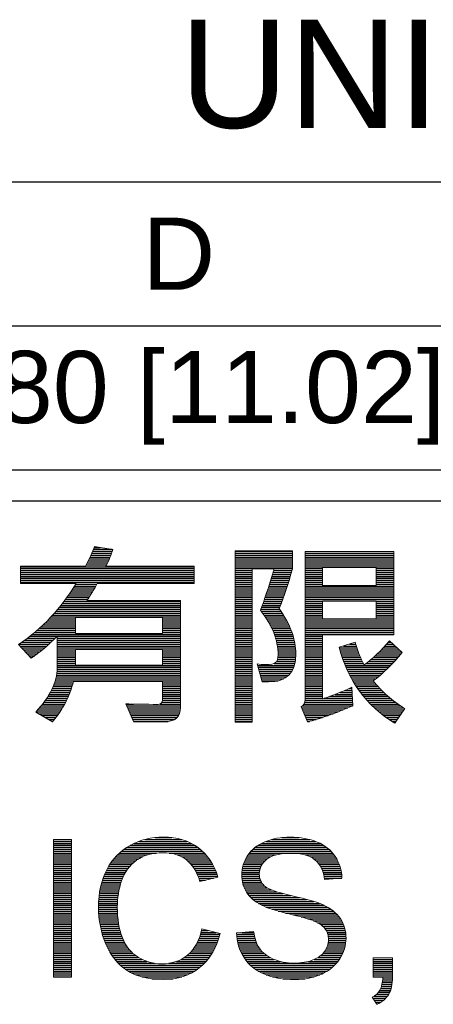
# Model space of a CAD drawing. Header units: millimetres. Extents: x 0 to 1700, y 17 to 1205.
# Tile 24 of 51: x 586 to 643, y 157 to 293. Entities that reach past the tile are written whole.
import ezdxf

# ---------------------------------------------------------------- set-up
doc = ezdxf.new("R2010")
doc.units = ezdxf.units.MM
doc.header["$LTSCALE"] = 77.505185
doc.layers.get('0').update_dxf_attribs({"linetype": 'CONTINUOUS'})
doc.layers.add('DF', color=3, linetype='CONTINUOUS')
doc.layers.add('TXT', color=7, linetype='CONTINUOUS')
doc.styles.get("Standard").update_dxf_attribs({"font": 'arial.ttf'})

# ---------------------------------------------------------------- blocks, each defined once
blk = doc.blocks.new('A$C16500')
at = {"color": 4}
for p, q in [((137.091, 18.912), (137.907, 18.912)), ((137.122, 18.992), (137.896, 18.992)), ((137.152, 19.073), (137.405, 19.073)), ((143.027, 18.912), (145.429, 18.912)), ((136.902, 18.508), (137.744, 18.508)), ((136.943, 18.589), (137.78, 18.589)), ((136.983, 18.669), (137.814, 18.669)), ((137.021, 18.75), (137.847, 18.75)), ((137.057, 18.831), (137.878, 18.831)), ((143.027, 18.831), (145.429, 18.831)), ((143.027, 18.75), (145.429, 18.75)), ((143.027, 18.669), (145.429, 18.669)), ((143.027, 18.589), (145.429, 18.589)), ((143.027, 18.508), (145.429, 18.508)), ((145.946, 18.831), (149.652, 18.831)), ((145.946, 18.75), (149.652, 18.75)), ((145.946, 18.669), (149.652, 18.669)), ((145.946, 18.589), (149.652, 18.589)), ((145.946, 18.508), (149.652, 18.508)), ((134.076, 18.266), (141.319, 18.266)), ((134.076, 18.185), (141.319, 18.185)), ((134.076, 18.104), (141.319, 18.104)), ((136.815, 18.346), (137.668, 18.346)), ((136.859, 18.427), (137.707, 18.427)), ((143.027, 18.427), (145.429, 18.427)), ((143.027, 18.346), (145.429, 18.346)), ((143.027, 18.266), (145.429, 18.266)), ((143.027, 18.185), (145.429, 18.185)), ((143.027, 18.104), (143.743, 18.104)), ((144.635, 18.104), (145.408, 18.104)), ((145.946, 18.427), (149.652, 18.427)), ((145.946, 18.346), (149.652, 18.346)), ((145.946, 18.266), (149.652, 18.266)), ((145.946, 18.185), (146.672, 18.185)), ((145.946, 18.104), (146.672, 18.104)), ((148.909, 18.185), (149.652, 18.185)), ((148.909, 18.104), (149.652, 18.104)), ((134.076, 18.023), (141.319, 18.023)), ((134.076, 17.943), (141.319, 17.943)), ((134.076, 17.862), (141.319, 17.862)), ((134.076, 17.781), (141.319, 17.781)), ((134.076, 17.7), (141.319, 17.7)), ((143.027, 18.023), (143.743, 18.023)), ((143.027, 17.943), (143.743, 17.943)), ((143.027, 17.862), (143.743, 17.862)), ((143.027, 17.781), (143.743, 17.781)), ((143.027, 17.7), (143.743, 17.7)), ((144.514, 17.7), (145.284, 17.7)), ((144.538, 17.781), (145.309, 17.781)), ((144.563, 17.862), (145.334, 17.862)), ((144.587, 17.943), (145.359, 17.943)), ((144.611, 18.023), (145.383, 18.023)), ((145.946, 18.023), (146.672, 18.023)), ((145.946, 17.943), (146.672, 17.943)), ((145.946, 17.862), (146.672, 17.862)), ((145.946, 17.781), (146.672, 17.781)), ((145.946, 17.7), (146.672, 17.7)), ((148.909, 18.023), (149.652, 18.023)), ((148.909, 17.943), (149.652, 17.943)), ((148.909, 17.862), (149.652, 17.862)), ((148.909, 17.781), (149.652, 17.781)), ((148.909, 17.7), (149.652, 17.7)), ((134.076, 17.62), (141.319, 17.62)), ((136.227, 17.297), (137.13, 17.297)), ((136.279, 17.377), (137.177, 17.377)), ((136.329, 17.458), (137.221, 17.458)), ((136.378, 17.539), (137.263, 17.539)), ((143.027, 17.62), (143.743, 17.62)), ((143.027, 17.539), (143.743, 17.539)), ((143.027, 17.458), (143.743, 17.458)), ((143.027, 17.377), (143.743, 17.377)), ((143.027, 17.297), (143.743, 17.297)), ((144.386, 17.297), (145.152, 17.297)), ((144.412, 17.377), (145.179, 17.377)), ((144.438, 17.458), (145.206, 17.458)), ((144.464, 17.539), (145.232, 17.539)), ((144.489, 17.62), (145.258, 17.62)), ((145.946, 17.62), (146.672, 17.62)), ((145.946, 17.539), (146.672, 17.539)), ((145.946, 17.458), (149.652, 17.458)), ((145.946, 17.377), (149.652, 17.377)), ((145.946, 17.297), (149.652, 17.297)), ((148.909, 17.62), (149.652, 17.62)), ((148.909, 17.539), (149.652, 17.539)), ((135.949, 16.893), (136.87, 16.893)), ((136.007, 16.974), (136.926, 16.974)), ((136.065, 17.054), (136.98, 17.054)), ((136.12, 17.135), (137.032, 17.135)), ((136.175, 17.216), (137.082, 17.216)), ((143.027, 17.216), (143.743, 17.216)), ((143.027, 17.135), (143.743, 17.135)), ((143.027, 17.054), (143.743, 17.054)), ((143.027, 16.974), (143.743, 16.974)), ((143.027, 16.893), (143.743, 16.893)), ((144.251, 16.893), (145.011, 16.893)), ((144.279, 16.974), (145.04, 16.974)), ((144.306, 17.054), (145.069, 17.054)), ((144.333, 17.135), (145.097, 17.135)), ((144.36, 17.216), (145.125, 17.216)), ((145.946, 17.216), (149.652, 17.216)), ((145.946, 17.135), (149.652, 17.135)), ((145.946, 17.054), (149.652, 17.054)), ((145.946, 16.974), (149.652, 16.974)), ((145.946, 16.893), (149.652, 16.893)), ((135.631, 16.489), (140.746, 16.489)), ((135.698, 16.57), (140.746, 16.57)), ((135.763, 16.651), (140.746, 16.651)), ((135.827, 16.731), (140.746, 16.731)), ((135.889, 16.812), (140.746, 16.812)), ((143.027, 16.812), (143.743, 16.812)), ((143.027, 16.731), (143.743, 16.731)), ((143.027, 16.651), (143.743, 16.651)), ((143.027, 16.57), (143.743, 16.57)), ((143.027, 16.489), (143.743, 16.489)), ((144.101, 16.489), (144.896, 16.489)), ((144.133, 16.57), (144.891, 16.57)), ((144.163, 16.651), (144.922, 16.651)), ((144.193, 16.731), (144.952, 16.731)), ((144.222, 16.812), (144.982, 16.812)), ((145.946, 16.812), (146.672, 16.812)), ((145.946, 16.731), (146.672, 16.731)), ((145.946, 16.651), (146.672, 16.651)), ((145.946, 16.57), (146.672, 16.57)), ((145.946, 16.489), (146.672, 16.489)), ((148.909, 16.812), (149.652, 16.812)), ((148.909, 16.731), (149.652, 16.731)), ((148.909, 16.651), (149.652, 16.651)), ((148.909, 16.57), (149.652, 16.57)), ((148.909, 16.489), (149.652, 16.489)), ((135.266, 16.085), (136.368, 16.085)), ((135.343, 16.166), (140.746, 16.166)), ((135.418, 16.247), (140.746, 16.247)), ((135.491, 16.328), (140.746, 16.328)), ((135.562, 16.408), (140.746, 16.408)), ((139.994, 16.085), (140.746, 16.085)), ((143.027, 16.408), (143.743, 16.408)), ((143.027, 16.328), (143.743, 16.328)), ((143.027, 16.247), (143.743, 16.247)), ((143.027, 16.166), (143.743, 16.166)), ((143.027, 16.085), (143.743, 16.085)), ((144.113, 16.408), (144.95, 16.408)), ((144.174, 16.328), (145.002, 16.328)), ((144.233, 16.247), (145.052, 16.247)), ((144.288, 16.166), (145.099, 16.166)), ((144.341, 16.085), (145.145, 16.085)), ((145.946, 16.408), (146.672, 16.408)), ((145.946, 16.328), (146.672, 16.328)), ((145.946, 16.247), (146.672, 16.247)), ((145.946, 16.166), (146.672, 16.166)), ((145.946, 16.085), (149.652, 16.085)), ((148.909, 16.408), (149.652, 16.408)), ((148.909, 16.328), (149.652, 16.328)), ((148.909, 16.247), (149.652, 16.247)), ((148.909, 16.166), (149.652, 16.166)), ((134.845, 15.682), (136.368, 15.682)), ((134.934, 15.762), (136.368, 15.762)), ((135.021, 15.843), (136.368, 15.843)), ((135.105, 15.924), (136.368, 15.924)), ((135.187, 16.005), (136.368, 16.005)), ((139.994, 16.005), (140.746, 16.005)), ((139.994, 15.924), (140.746, 15.924)), ((139.994, 15.843), (140.746, 15.843)), ((139.994, 15.762), (140.746, 15.762)), ((139.994, 15.682), (140.746, 15.682)), ((143.027, 16.005), (143.743, 16.005)), ((143.027, 15.924), (143.743, 15.924)), ((143.027, 15.843), (143.743, 15.843)), ((143.027, 15.762), (143.743, 15.762)), ((143.027, 15.682), (143.743, 15.682)), ((144.392, 16.005), (145.189, 16.005)), ((144.439, 15.924), (145.23, 15.924)), ((144.484, 15.843), (145.269, 15.843)), ((144.526, 15.762), (145.306, 15.762)), ((144.565, 15.682), (145.34, 15.682)), ((145.946, 16.005), (149.652, 16.005)), ((145.946, 15.924), (149.652, 15.924)), ((145.946, 15.843), (149.652, 15.843)), ((145.946, 15.762), (149.652, 15.762)), ((145.946, 15.682), (149.652, 15.682)), ((134.354, 15.278), (135.516, 15.278)), ((134.459, 15.359), (135.595, 15.359)), ((134.56, 15.439), (140.746, 15.439)), ((134.658, 15.52), (136.368, 15.52)), ((134.753, 15.601), (136.368, 15.601)), ((135.609, 15.359), (140.746, 15.359)), ((135.609, 15.278), (140.746, 15.278)), ((139.994, 15.601), (140.746, 15.601)), ((139.994, 15.52), (140.746, 15.52)), ((143.027, 15.601), (143.743, 15.601)), ((143.027, 15.52), (143.743, 15.52)), ((143.027, 15.439), (143.743, 15.439)), ((143.027, 15.359), (143.743, 15.359)), ((143.027, 15.278), (143.743, 15.278)), ((144.602, 15.601), (145.373, 15.601)), ((144.635, 15.52), (145.403, 15.52)), ((144.666, 15.439), (145.43, 15.439)), ((144.695, 15.359), (145.455, 15.359)), ((144.72, 15.278), (145.478, 15.278)), ((145.946, 15.601), (149.652, 15.601)), ((145.946, 15.52), (149.652, 15.52)), ((145.946, 15.439), (149.652, 15.439)), ((145.946, 15.359), (146.672, 15.359)), ((145.946, 15.278), (146.672, 15.278)), ((134.018, 15.036), (135.265, 15.036)), ((134.043, 14.955), (135.176, 14.955)), ((134.119, 14.874), (135.083, 14.874)), ((134.134, 15.116), (135.352, 15.116)), ((134.246, 15.197), (135.435, 15.197)), ((135.609, 15.197), (140.746, 15.197)), ((135.609, 15.116), (140.746, 15.116)), ((135.609, 15.036), (140.746, 15.036)), ((135.609, 14.955), (140.746, 14.955)), ((135.609, 14.874), (140.746, 14.874)), ((143.027, 15.197), (143.743, 15.197)), ((143.027, 15.116), (143.743, 15.116)), ((143.027, 15.036), (143.743, 15.036)), ((143.027, 14.955), (143.743, 14.955)), ((143.027, 14.874), (143.743, 14.874)), ((144.743, 15.197), (145.498, 15.197)), ((144.763, 15.116), (145.516, 15.116)), ((144.78, 15.036), (145.531, 15.036)), ((144.794, 14.955), (145.544, 14.955)), ((144.805, 14.874), (145.554, 14.874)), ((145.946, 15.197), (146.672, 15.197)), ((145.946, 15.116), (146.672, 15.116)), ((145.946, 15.036), (146.672, 15.036)), ((145.946, 14.955), (146.672, 14.955)), ((145.946, 14.874), (146.672, 14.874)), ((147.379, 14.874), (148.115, 14.874)), ((147.546, 14.955), (148.089, 14.955)), ((147.807, 15.036), (148.064, 15.036)), ((149.209, 14.874), (149.79, 14.874)), ((149.284, 14.955), (149.701, 14.955)), ((149.357, 15.036), (149.612, 15.036)), ((149.427, 15.116), (149.524, 15.116)), ((134.195, 14.793), (134.987, 14.793)), ((134.271, 14.713), (134.886, 14.713)), ((134.347, 14.632), (134.781, 14.632)), ((134.423, 14.551), (134.669, 14.551)), ((134.499, 14.47), (134.55, 14.47)), ((135.609, 14.793), (136.368, 14.793)), ((135.609, 14.713), (136.368, 14.713)), ((135.609, 14.632), (136.368, 14.632)), ((135.609, 14.551), (136.368, 14.551)), ((135.609, 14.47), (136.368, 14.47)), ((135.609, 14.39), (136.368, 14.39)), ((139.994, 14.793), (140.746, 14.793)), ((139.994, 14.713), (140.746, 14.713)), ((139.994, 14.632), (140.746, 14.632)), ((139.994, 14.551), (140.746, 14.551)), ((139.994, 14.47), (140.746, 14.47)), ((139.994, 14.39), (140.746, 14.39)), ((143.027, 14.793), (143.743, 14.793)), ((143.027, 14.713), (143.743, 14.713)), ((143.027, 14.632), (143.743, 14.632)), ((143.027, 14.551), (143.743, 14.551)), ((143.027, 14.47), (143.743, 14.47)), ((143.027, 14.39), (143.743, 14.39)), ((144.798, 14.39), (145.554, 14.39)), ((144.814, 14.793), (145.561, 14.793)), ((144.816, 14.47), (145.561, 14.47)), ((144.82, 14.713), (145.565, 14.713)), ((144.822, 14.551), (145.566, 14.551)), ((144.823, 14.632), (145.567, 14.632)), ((145.946, 14.793), (146.672, 14.793)), ((145.946, 14.713), (146.672, 14.713)), ((145.946, 14.632), (146.672, 14.632)), ((145.946, 14.551), (146.672, 14.551)), ((145.946, 14.47), (146.672, 14.47)), ((145.946, 14.39), (146.672, 14.39)), ((147.401, 14.793), (148.142, 14.793)), ((147.424, 14.713), (148.17, 14.713)), ((147.449, 14.632), (148.201, 14.632)), ((147.474, 14.551), (148.233, 14.551)), ((147.501, 14.47), (148.266, 14.47)), ((147.53, 14.39), (148.302, 14.39)), ((148.699, 14.39), (149.751, 14.39)), ((148.793, 14.47), (149.822, 14.47)), ((148.883, 14.551), (149.892, 14.551)), ((148.969, 14.632), (149.961, 14.632)), ((149.052, 14.713), (149.968, 14.713)), ((149.132, 14.793), (149.879, 14.793)), ((135.608, 13.986), (140.746, 13.986)), ((135.609, 14.309), (136.368, 14.309)), ((135.609, 14.228), (136.368, 14.228)), ((135.609, 14.147), (140.746, 14.147)), ((135.609, 14.067), (140.746, 14.067)), ((139.994, 14.309), (140.746, 14.309)), ((139.994, 14.228), (140.746, 14.228)), ((143.027, 14.309), (143.743, 14.309)), ((143.027, 14.228), (143.743, 14.228)), ((143.027, 14.147), (143.743, 14.147)), ((143.027, 14.067), (143.743, 14.067)), ((143.027, 13.986), (143.743, 13.986)), ((143.967, 14.147), (145.505, 14.147)), ((143.989, 14.067), (145.478, 14.067)), ((144.012, 13.986), (145.444, 13.986)), ((144.654, 14.228), (145.527, 14.228)), ((144.76, 14.309), (145.542, 14.309)), ((145.946, 14.309), (146.672, 14.309)), ((145.946, 14.228), (146.672, 14.228)), ((145.946, 14.147), (146.672, 14.147)), ((145.946, 14.067), (146.672, 14.067)), ((145.946, 13.986), (146.672, 13.986)), ((147.559, 14.309), (148.34, 14.309)), ((147.59, 14.228), (148.38, 14.228)), ((147.623, 14.147), (149.524, 14.147)), ((147.657, 14.067), (149.444, 14.067)), ((147.692, 13.986), (149.362, 13.986)), ((148.497, 14.228), (149.602, 14.228)), ((148.601, 14.309), (149.677, 14.309)), ((135.548, 13.582), (140.746, 13.582)), ((135.568, 13.663), (140.746, 13.663)), ((135.583, 13.744), (140.746, 13.744)), ((135.595, 13.824), (140.746, 13.824)), ((135.603, 13.905), (140.746, 13.905)), ((143.027, 13.905), (143.743, 13.905)), ((143.027, 13.824), (143.743, 13.824)), ((143.027, 13.744), (143.743, 13.744)), ((143.027, 13.663), (143.743, 13.663)), ((143.027, 13.582), (143.743, 13.582)), ((144.034, 13.905), (145.4, 13.905)), ((144.057, 13.824), (145.345, 13.824)), ((144.08, 13.744), (145.274, 13.744)), ((144.102, 13.663), (145.18, 13.663)), ((144.125, 13.582), (145.046, 13.582)), ((145.946, 13.905), (146.672, 13.905)), ((145.946, 13.824), (146.672, 13.824)), ((145.946, 13.744), (146.672, 13.744)), ((145.946, 13.663), (146.672, 13.663)), ((145.946, 13.582), (146.672, 13.582)), ((147.729, 13.905), (149.276, 13.905)), ((147.768, 13.824), (149.187, 13.824)), ((147.808, 13.744), (149.094, 13.744)), ((147.85, 13.663), (148.997, 13.663)), ((147.894, 13.582), (148.895, 13.582)), ((135.399, 13.178), (136.198, 13.178)), ((135.436, 13.259), (136.224, 13.259)), ((135.469, 13.34), (136.248, 13.34)), ((135.499, 13.421), (136.269, 13.421)), ((135.525, 13.501), (140.746, 13.501)), ((139.994, 13.421), (140.746, 13.421)), ((139.994, 13.34), (140.746, 13.34)), ((139.994, 13.259), (140.746, 13.259)), ((139.994, 13.178), (140.746, 13.178)), ((143.027, 13.501), (143.743, 13.501)), ((143.027, 13.421), (143.743, 13.421)), ((143.027, 13.34), (143.743, 13.34)), ((143.027, 13.259), (143.743, 13.259)), ((143.027, 13.178), (143.743, 13.178)), ((144.148, 13.501), (144.82, 13.501)), ((145.946, 13.501), (146.672, 13.501)), ((145.946, 13.421), (146.672, 13.421)), ((145.946, 13.34), (146.672, 13.34)), ((145.946, 13.259), (146.672, 13.259)), ((145.946, 13.178), (146.672, 13.178)), ((147.776, 13.178), (147.899, 13.178)), ((147.94, 13.501), (148.8, 13.501)), ((147.988, 13.421), (148.864, 13.421)), ((148.038, 13.34), (148.931, 13.34)), ((148.09, 13.259), (149.002, 13.259)), ((148.145, 13.178), (149.076, 13.178)), ((135.169, 12.775), (136.039, 12.775)), ((135.221, 12.855), (136.075, 12.855)), ((135.27, 12.936), (136.109, 12.936)), ((135.317, 13.017), (136.141, 13.017)), ((135.359, 13.098), (136.171, 13.098)), ((139.994, 13.098), (140.746, 13.098)), ((139.994, 13.017), (140.746, 13.017)), ((139.994, 12.936), (140.746, 12.936)), ((139.994, 12.855), (140.746, 12.855)), ((139.994, 12.775), (140.746, 12.775)), ((143.027, 13.098), (143.743, 13.098)), ((143.027, 13.017), (143.743, 13.017)), ((143.027, 12.936), (143.743, 12.936)), ((143.027, 12.855), (143.743, 12.855)), ((143.027, 12.775), (143.743, 12.775)), ((145.946, 13.098), (146.672, 13.098)), ((145.946, 13.017), (146.672, 13.017)), ((145.946, 12.936), (146.672, 12.936)), ((145.946, 12.855), (146.672, 12.855)), ((145.946, 12.775), (146.672, 12.775)), ((146.746, 12.775), (147.921, 12.775)), ((146.987, 12.855), (147.916, 12.855)), ((147.205, 12.936), (147.912, 12.936)), ((147.406, 13.017), (147.908, 13.017)), ((147.596, 13.098), (147.903, 13.098)), ((148.202, 13.098), (149.154, 13.098)), ((148.261, 13.017), (149.235, 13.017)), ((148.323, 12.936), (149.322, 12.936)), ((148.388, 12.855), (149.412, 12.855)), ((148.456, 12.775), (149.508, 12.775)), ((134.865, 12.371), (135.825, 12.371)), ((134.931, 12.452), (135.872, 12.452)), ((134.995, 12.532), (135.917, 12.532)), ((135.056, 12.613), (135.96, 12.613)), ((135.114, 12.694), (136, 12.694)), ((138.47, 12.532), (138.788, 12.532)), ((138.505, 12.452), (140.746, 12.452)), ((138.54, 12.371), (140.746, 12.371)), ((139.896, 12.532), (140.746, 12.532)), ((139.978, 12.613), (140.746, 12.613)), ((139.993, 12.694), (140.746, 12.694)), ((143.027, 12.694), (143.743, 12.694)), ((143.027, 12.613), (143.743, 12.613)), ((143.027, 12.532), (143.743, 12.532)), ((143.027, 12.452), (143.743, 12.452)), ((143.027, 12.371), (143.743, 12.371)), ((145.804, 12.371), (147.732, 12.371)), ((145.84, 12.452), (147.921, 12.452)), ((145.901, 12.532), (147.934, 12.532)), ((145.932, 12.613), (147.929, 12.613)), ((145.944, 12.694), (147.925, 12.694)), ((148.527, 12.694), (149.609, 12.694)), ((148.601, 12.613), (149.715, 12.613)), ((148.678, 12.532), (149.828, 12.532)), ((148.76, 12.452), (149.947, 12.452)), ((148.845, 12.371), (150.074, 12.371)), ((134.723, 12.209), (135.723, 12.209)), ((134.795, 12.29), (135.775, 12.29)), ((134.826, 12.129), (135.668, 12.129)), ((134.969, 12.048), (135.611, 12.048)), ((135.113, 11.967), (135.552, 11.967)), ((138.575, 12.29), (140.741, 12.29)), ((138.611, 12.209), (140.728, 12.209)), ((138.646, 12.129), (140.704, 12.129)), ((138.681, 12.048), (140.666, 12.048)), ((138.716, 11.967), (140.606, 11.967)), ((143.027, 12.29), (143.743, 12.29)), ((143.027, 12.209), (143.743, 12.209)), ((143.027, 12.129), (143.743, 12.129)), ((143.027, 12.048), (143.743, 12.048)), ((143.027, 11.967), (143.743, 11.967)), ((145.839, 12.29), (147.537, 12.29)), ((145.874, 12.209), (147.336, 12.209)), ((145.909, 12.129), (147.126, 12.129)), ((145.943, 12.048), (146.906, 12.048)), ((145.978, 11.967), (146.672, 11.967)), ((148.934, 12.29), (150.077, 12.29)), ((149.028, 12.209), (150.021, 12.209)), ((149.127, 12.129), (149.966, 12.129)), ((149.231, 12.048), (149.91, 12.048)), ((149.341, 11.967), (149.854, 11.967)), ((135.256, 11.886), (135.49, 11.886)), ((135.4, 11.806), (135.425, 11.806)), ((138.751, 11.886), (140.504, 11.886)), ((138.786, 11.806), (140.235, 11.806)), ((143.027, 11.886), (143.743, 11.886)), ((143.027, 11.806), (143.743, 11.806)), ((146.013, 11.886), (146.417, 11.886)), ((146.047, 11.806), (146.127, 11.806)), ((149.456, 11.886), (149.798, 11.886)), ((149.579, 11.806), (149.742, 11.806)), ((135.45, 6.88), (136.21, 6.88)), ((135.45, 6.799), (136.21, 6.799)), ((135.45, 6.718), (136.21, 6.718)), ((135.45, 6.638), (136.21, 6.638)), ((138.657, 6.638), (141.35, 6.638)), ((138.817, 6.718), (141.209, 6.718)), ((139.01, 6.799), (141.035, 6.799)), ((139.262, 6.88), (140.802, 6.88)), ((139.693, 6.961), (140.388, 6.961)), ((143.99, 6.638), (146.721, 6.638)), ((144.131, 6.718), (146.576, 6.718)), ((144.311, 6.799), (146.393, 6.799)), ((144.554, 6.88), (146.145, 6.88)), ((144.978, 6.961), (145.702, 6.961)), ((135.45, 6.557), (136.21, 6.557)), ((135.45, 6.476), (136.21, 6.476)), ((135.45, 6.395), (136.21, 6.395)), ((135.45, 6.315), (136.21, 6.315)), ((135.45, 6.234), (136.21, 6.234)), ((138.116, 6.234), (139.364, 6.234)), ((138.2, 6.315), (139.749, 6.315)), ((138.294, 6.395), (141.666, 6.395)), ((138.4, 6.476), (141.574, 6.476)), ((138.519, 6.557), (141.47, 6.557)), ((140.279, 6.315), (141.748, 6.315)), ((140.627, 6.234), (141.822, 6.234)), ((143.569, 6.234), (144.718, 6.234)), ((143.629, 6.315), (147.097, 6.315)), ((143.698, 6.395), (147.024, 6.395)), ((143.779, 6.476), (146.939, 6.476)), ((143.875, 6.557), (146.839, 6.557)), ((145.963, 6.234), (147.161, 6.234)), ((135.45, 6.153), (136.21, 6.153)), ((135.45, 6.072), (136.21, 6.072)), ((135.45, 5.992), (136.21, 5.992)), ((135.45, 5.911), (136.21, 5.911)), ((135.45, 5.83), (136.21, 5.83)), ((137.794, 5.83), (138.704, 5.83)), ((137.848, 5.911), (138.79, 5.911)), ((137.906, 5.992), (138.891, 5.992)), ((137.969, 6.072), (139.01, 6.072)), ((138.039, 6.153), (139.159, 6.153)), ((140.81, 6.153), (141.889, 6.153)), ((140.942, 6.072), (141.949, 6.072)), ((141.046, 5.992), (142.004, 5.992)), ((141.131, 5.911), (142.054, 5.911)), ((141.203, 5.83), (142.099, 5.83)), ((143.372, 5.83), (144.147, 5.83)), ((143.4, 5.911), (144.205, 5.911)), ((143.433, 5.992), (144.28, 5.992)), ((143.473, 6.072), (144.374, 6.072)), ((143.518, 6.153), (144.506, 6.153)), ((146.171, 6.153), (147.216, 6.153)), ((146.307, 6.072), (147.265, 6.072)), ((146.406, 5.992), (147.307, 5.992)), ((146.484, 5.911), (147.345, 5.911)), ((146.546, 5.83), (147.377, 5.83)), ((135.45, 5.749), (136.21, 5.749)), ((135.45, 5.669), (136.21, 5.669)), ((135.45, 5.588), (136.21, 5.588)), ((135.45, 5.507), (136.21, 5.507)), ((135.45, 5.426), (136.21, 5.426)), ((135.45, 5.346), (136.21, 5.346)), ((137.551, 5.346), (138.368, 5.346)), ((137.583, 5.426), (138.408, 5.426)), ((137.619, 5.507), (138.453, 5.507)), ((137.657, 5.588), (138.504, 5.588)), ((137.699, 5.669), (138.562, 5.669)), ((137.745, 5.749), (138.628, 5.749)), ((141.265, 5.749), (142.141, 5.749)), ((141.319, 5.669), (142.179, 5.669)), ((141.368, 5.588), (142.213, 5.588)), ((141.411, 5.507), (142.244, 5.507)), ((141.449, 5.426), (142.273, 5.426)), ((141.484, 5.346), (142.298, 5.346)), ((143.307, 5.426), (144.039, 5.426)), ((143.308, 5.346), (144.045, 5.346)), ((143.311, 5.507), (144.041, 5.507)), ((143.319, 5.588), (144.051, 5.588)), ((143.332, 5.669), (144.072, 5.669)), ((143.349, 5.749), (144.103, 5.749)), ((146.597, 5.749), (147.405, 5.749)), ((146.638, 5.669), (147.429, 5.669)), ((146.672, 5.588), (147.448, 5.588)), ((146.699, 5.507), (147.463, 5.507)), ((146.721, 5.426), (147.475, 5.426)), ((146.739, 5.346), (147.483, 5.346)), ((135.45, 5.265), (136.21, 5.265)), ((135.45, 5.184), (136.21, 5.184)), ((135.45, 5.103), (136.21, 5.103)), ((135.45, 5.023), (136.21, 5.023)), ((135.45, 4.942), (136.21, 4.942)), ((137.427, 4.942), (138.229, 4.942)), ((137.447, 5.023), (138.252, 5.023)), ((137.469, 5.103), (138.277, 5.103)), ((137.494, 5.184), (138.303, 5.184)), ((137.521, 5.265), (138.334, 5.265)), ((141.516, 5.265), (142.135, 5.265)), ((141.545, 5.184), (141.793, 5.184)), ((143.312, 5.265), (144.06, 5.265)), ((143.322, 5.184), (144.086, 5.184)), ((143.336, 5.103), (144.126, 5.103)), ((143.356, 5.023), (144.181, 5.023)), ((143.381, 4.942), (144.258, 4.942)), ((146.752, 5.265), (147.488, 5.265)), ((135.45, 4.861), (136.21, 4.861)), ((135.45, 4.78), (136.21, 4.78)), ((135.45, 4.7), (136.21, 4.7)), ((135.45, 4.619), (136.21, 4.619)), ((135.45, 4.538), (136.21, 4.538)), ((137.357, 4.538), (138.148, 4.538)), ((137.367, 4.619), (138.16, 4.619)), ((137.379, 4.7), (138.174, 4.7)), ((137.393, 4.78), (138.19, 4.78)), ((137.409, 4.861), (138.209, 4.861)), ((143.413, 4.861), (144.373, 4.861)), ((143.451, 4.78), (144.542, 4.78)), ((143.496, 4.7), (144.765, 4.7)), ((143.55, 4.619), (145.041, 4.619)), ((143.613, 4.538), (145.369, 4.538)), ((135.45, 4.457), (136.21, 4.457)), ((135.45, 4.377), (136.21, 4.377)), ((135.45, 4.296), (136.21, 4.296)), ((135.45, 4.215), (136.21, 4.215)), ((135.45, 4.134), (136.21, 4.134)), ((137.331, 4.134), (138.115, 4.134)), ((137.333, 4.215), (138.118, 4.215)), ((137.337, 4.296), (138.122, 4.296)), ((137.342, 4.377), (138.129, 4.377)), ((137.349, 4.457), (138.137, 4.457)), ((143.688, 4.457), (145.714, 4.457)), ((143.775, 4.377), (146.03, 4.377)), ((143.878, 4.296), (146.312, 4.296)), ((144, 4.215), (146.552, 4.215)), ((144.145, 4.134), (146.739, 4.134)), ((135.45, 4.054), (136.21, 4.054)), ((135.45, 3.973), (136.21, 3.973)), ((135.45, 3.892), (136.21, 3.892)), ((135.45, 3.811), (136.21, 3.811)), ((135.45, 3.731), (136.21, 3.731)), ((137.33, 4.054), (138.114, 4.054)), ((137.331, 3.973), (138.115, 3.973)), ((137.333, 3.892), (138.117, 3.892)), ((137.337, 3.811), (138.121, 3.811)), ((137.342, 3.731), (138.125, 3.731)), ((144.328, 4.054), (146.89, 4.054)), ((144.557, 3.973), (147.017, 3.973)), ((144.828, 3.892), (147.126, 3.892)), ((145.135, 3.811), (147.219, 3.811)), ((145.466, 3.731), (147.299, 3.731)), ((135.45, 3.65), (136.21, 3.65)), ((135.45, 3.569), (136.21, 3.569)), ((135.45, 3.488), (136.21, 3.488)), ((135.45, 3.408), (136.21, 3.408)), ((135.45, 3.327), (136.21, 3.327)), ((137.349, 3.65), (138.132, 3.65)), ((137.358, 3.569), (138.14, 3.569)), ((137.368, 3.488), (138.15, 3.488)), ((137.38, 3.408), (138.161, 3.408)), ((137.393, 3.327), (138.175, 3.327)), ((145.781, 3.65), (147.368, 3.65)), ((146.068, 3.569), (147.426, 3.569)), ((146.301, 3.488), (147.476, 3.488)), ((146.473, 3.408), (147.518, 3.408)), ((146.603, 3.327), (147.554, 3.327)), ((135.45, 3.246), (136.21, 3.246)), ((135.45, 3.165), (136.21, 3.165)), ((135.45, 3.085), (136.21, 3.085)), ((135.45, 3.004), (136.21, 3.004)), ((135.45, 2.923), (136.21, 2.923)), ((137.408, 3.246), (138.19, 3.246)), ((137.425, 3.165), (138.208, 3.165)), ((137.444, 3.085), (138.228, 3.085)), ((137.465, 3.004), (138.25, 3.004)), ((137.488, 2.923), (138.275, 2.923)), ((141.589, 2.923), (142.4, 2.923)), ((141.612, 3.004), (142.232, 3.004)), ((141.633, 3.085), (141.912, 3.085)), ((143.09, 2.923), (143.822, 2.923)), ((143.326, 3.004), (143.81, 3.004)), ((146.7, 3.246), (147.584, 3.246)), ((146.772, 3.165), (147.608, 3.165)), ((146.827, 3.085), (147.627, 3.085)), ((146.868, 3.004), (147.642, 3.004)), ((146.897, 2.923), (147.652, 2.923)), ((135.45, 2.842), (136.21, 2.842)), ((135.45, 2.762), (136.21, 2.762)), ((135.45, 2.681), (136.21, 2.681)), ((135.45, 2.6), (136.21, 2.6)), ((135.45, 2.519), (136.21, 2.519)), ((137.512, 2.842), (138.302, 2.842)), ((137.539, 2.762), (138.333, 2.762)), ((137.567, 2.681), (138.367, 2.681)), ((137.598, 2.6), (138.406, 2.6)), ((137.631, 2.519), (138.45, 2.519)), ((141.422, 2.519), (142.266, 2.519)), ((141.464, 2.6), (142.297, 2.6)), ((141.501, 2.681), (142.326, 2.681)), ((141.534, 2.762), (142.353, 2.762)), ((141.563, 2.842), (142.377, 2.842)), ((143.095, 2.842), (143.837, 2.842)), ((143.104, 2.762), (143.857, 2.762)), ((143.116, 2.681), (143.88, 2.681)), ((143.131, 2.6), (143.907, 2.6)), ((143.15, 2.519), (143.941, 2.519)), ((146.909, 2.519), (147.641, 2.519)), ((146.915, 2.842), (147.657, 2.842)), ((146.922, 2.6), (147.651, 2.6)), ((146.925, 2.762), (147.659, 2.762)), ((146.928, 2.681), (147.657, 2.681)), ((135.45, 2.439), (136.21, 2.439)), ((135.45, 2.358), (136.21, 2.358)), ((135.45, 2.277), (136.21, 2.277)), ((135.45, 2.196), (136.21, 2.196)), ((135.45, 2.116), (136.21, 2.116)), ((137.666, 2.439), (138.499, 2.439)), ((137.704, 2.358), (138.555, 2.358)), ((137.746, 2.277), (138.619, 2.277)), ((137.791, 2.196), (138.692, 2.196)), ((137.839, 2.116), (138.777, 2.116)), ((141.115, 2.116), (142.063, 2.116)), ((141.194, 2.196), (142.111, 2.196)), ((141.263, 2.277), (142.154, 2.277)), ((141.323, 2.358), (142.195, 2.358)), ((141.376, 2.439), (142.232, 2.439)), ((143.173, 2.439), (143.981, 2.439)), ((143.199, 2.358), (144.028, 2.358)), ((143.23, 2.277), (144.086, 2.277)), ((143.265, 2.196), (144.157, 2.196)), ((143.305, 2.116), (144.245, 2.116)), ((146.69, 2.116), (147.519, 2.116)), ((146.759, 2.196), (147.553, 2.196)), ((146.812, 2.277), (147.582, 2.277)), ((146.854, 2.358), (147.607, 2.358)), ((146.886, 2.439), (147.626, 2.439)), ((135.45, 2.035), (136.21, 2.035)), ((135.45, 1.954), (136.21, 1.954)), ((135.45, 1.873), (136.21, 1.873)), ((135.45, 1.793), (136.21, 1.793)), ((135.45, 1.712), (136.21, 1.712)), ((137.892, 2.035), (138.878, 2.035)), ((137.95, 1.954), (139.001, 1.954)), ((138.012, 1.873), (139.152, 1.873)), ((138.081, 1.793), (139.347, 1.793)), ((138.157, 1.712), (139.671, 1.712)), ((140.271, 1.712), (141.75, 1.712)), ((140.589, 1.793), (141.825, 1.793)), ((140.772, 1.873), (141.893, 1.873)), ((140.91, 1.954), (141.955, 1.954)), ((141.021, 2.035), (142.011, 2.035)), ((143.349, 2.035), (144.353, 2.035)), ((143.399, 1.954), (144.489, 1.954)), ((143.455, 1.873), (144.662, 1.873)), ((143.518, 1.793), (144.907, 1.793)), ((143.588, 1.712), (147.258, 1.712)), ((146.091, 1.793), (147.325, 1.793)), ((146.325, 1.873), (147.383, 1.873)), ((146.483, 1.954), (147.434, 1.954)), ((146.601, 2.035), (147.479, 2.035)), ((148.792, 1.873), (149.596, 1.873)), ((148.792, 1.793), (149.596, 1.793)), ((148.792, 1.712), (149.596, 1.712)), ((135.45, 1.631), (136.21, 1.631)), ((135.45, 1.55), (136.21, 1.55)), ((135.45, 1.47), (136.21, 1.47)), ((135.45, 1.389), (136.21, 1.389)), ((135.45, 1.308), (136.21, 1.308)), ((138.242, 1.631), (141.667, 1.631)), ((138.336, 1.55), (141.574, 1.55)), ((138.442, 1.47), (141.469, 1.47)), ((138.564, 1.389), (141.348, 1.389)), ((138.709, 1.308), (141.208, 1.308)), ((143.668, 1.631), (147.182, 1.631)), ((143.76, 1.55), (147.095, 1.55)), ((143.865, 1.47), (146.994, 1.47)), ((143.989, 1.389), (146.875, 1.389)), ((144.139, 1.308), (146.733, 1.308)), ((148.792, 1.631), (149.596, 1.631)), ((148.792, 1.55), (149.596, 1.55)), ((148.792, 1.47), (149.596, 1.47)), ((148.792, 1.389), (149.596, 1.389)), ((148.792, 1.308), (149.596, 1.308)), ((135.45, 1.227), (136.21, 1.227)), ((135.45, 1.147), (136.21, 1.147)), ((138.892, 1.227), (141.036, 1.227)), ((139.138, 1.147), (140.81, 1.147)), ((139.561, 1.066), (140.433, 1.066)), ((144.327, 1.227), (146.558, 1.227)), ((144.583, 1.147), (146.327, 1.147)), ((145.031, 1.066), (145.944, 1.066)), ((148.792, 1.227), (149.596, 1.227)), ((148.792, 1.147), (149.596, 1.147)), ((149.157, 0.824), (149.573, 0.824)), ((149.172, 0.904), (149.584, 0.904)), ((149.182, 0.985), (149.591, 0.985)), ((149.189, 1.066), (149.595, 1.066)), ((148.935, 0.42), (149.439, 0.42)), ((149.013, 0.501), (149.48, 0.501)), ((149.069, 0.581), (149.513, 0.581)), ((149.109, 0.662), (149.538, 0.662)), ((149.137, 0.743), (149.558, 0.743)), ((148.774, 0.258), (149.318, 0.258)), ((148.819, 0.339), (149.385, 0.339)), ((148.827, 0.178), (149.232, 0.178)), ((148.879, 0.097), (149.123, 0.097)), ((148.932, 0.016), (148.977, 0.016))]:
    blk.add_line(p, q, dxfattribs=at)
at = {"color": 4, "lineweight": 5}
for points in [[(136.782, 18.287), (136.958, 18.598), (137.086, 18.874), (137.165, 19.113)], [(137.165, 19.113), (137.165, 19.113), (137.932, 18.986), (137.932, 18.986)], [(137.932, 18.986), (137.863, 18.774), (137.764, 18.541), (137.639, 18.287)], [(143.027, 11.779), (143.027, 11.779), (143.027, 18.921), (143.027, 18.921)], [(143.027, 18.921), (143.027, 18.921), (145.429, 18.921), (145.429, 18.921)], [(145.429, 18.921), (145.429, 18.921), (145.429, 18.177), (145.429, 18.177)], [(145.946, 12.735), (145.946, 12.735), (145.946, 18.896), (145.946, 18.896)], [(145.946, 18.896), (145.946, 18.896), (149.652, 18.896), (149.652, 18.896)], [(149.652, 18.896), (149.652, 18.896), (149.652, 15.425), (149.652, 15.425)], [(134.076, 17.563), (134.076, 17.563), (134.076, 18.287), (134.076, 18.287)], [(134.076, 18.287), (134.076, 18.287), (136.782, 18.287), (136.782, 18.287)], [(137.639, 18.287), (137.639, 18.287), (141.319, 18.287), (141.319, 18.287)], [(141.319, 18.287), (141.319, 18.287), (141.319, 17.563), (141.319, 17.563)], [(144.657, 18.177), (144.657, 18.177), (143.743, 18.177), (143.743, 18.177)], [(143.743, 18.177), (143.743, 18.177), (143.743, 11.779), (143.743, 11.779)], [(144.084, 16.446), (144.24, 16.833), (144.432, 17.41), (144.657, 18.177)], [(145.429, 18.177), (145.25, 17.57), (145.065, 17.019), (144.873, 16.522)], [(148.909, 18.23), (148.909, 18.23), (146.672, 18.23), (146.672, 18.23)], [(146.672, 18.23), (146.672, 18.23), (146.672, 17.487), (146.672, 17.487)], [(148.909, 17.487), (148.909, 17.487), (148.909, 18.23), (148.909, 18.23)], [(133.987, 15.014), (134.98, 15.687), (135.783, 16.536), (136.392, 17.563)], [(136.392, 17.563), (136.392, 17.563), (134.076, 17.563), (134.076, 17.563)], [(137.275, 17.563), (137.166, 17.344), (137.021, 17.105), (136.839, 16.848)], [(141.319, 17.563), (141.319, 17.563), (137.275, 17.563), (137.275, 17.563)], [(146.672, 17.487), (146.672, 17.487), (148.909, 17.487), (148.909, 17.487)], [(136.839, 16.848), (136.839, 16.848), (140.746, 16.848), (140.746, 16.848)], [(140.746, 16.848), (140.746, 16.848), (140.746, 12.385), (140.746, 12.385)], [(148.909, 16.832), (148.909, 16.832), (146.672, 16.832), (146.672, 16.832)], [(146.672, 16.832), (146.672, 16.832), (146.672, 16.088), (146.672, 16.088)], [(148.909, 16.088), (148.909, 16.088), (148.909, 16.832), (148.909, 16.832)], [(139.994, 16.141), (139.994, 16.141), (136.368, 16.141), (136.368, 16.141)], [(136.368, 16.141), (136.368, 16.141), (136.368, 15.482), (136.368, 15.482)], [(139.994, 15.482), (139.994, 15.482), (139.994, 16.141), (139.994, 16.141)], [(146.672, 16.088), (146.672, 16.088), (148.909, 16.088), (148.909, 16.088)], [(135.609, 15.372), (135.239, 14.988), (134.876, 14.68), (134.518, 14.45)], [(135.609, 14.035), (135.609, 14.035), (135.609, 15.372), (135.609, 15.372)], [(136.368, 15.482), (136.368, 15.482), (139.994, 15.482), (139.994, 15.482)], [(149.652, 15.425), (149.652, 15.425), (146.672, 15.425), (146.672, 15.425)], [(146.672, 15.425), (146.672, 15.425), (146.672, 12.752), (146.672, 12.752)], [(134.518, 14.45), (134.518, 14.45), (133.987, 15.014), (133.987, 15.014)], [(139.994, 14.808), (139.994, 14.808), (136.368, 14.808), (136.368, 14.808)], [(136.368, 14.808), (136.368, 14.808), (136.368, 14.157), (136.368, 14.157)], [(139.994, 14.157), (139.994, 14.157), (139.994, 14.808), (139.994, 14.808)], [(147.372, 14.901), (147.372, 14.901), (148.043, 15.109), (148.043, 15.109)], [(149.693, 11.735), (148.512, 12.451), (147.738, 13.506), (147.372, 14.901)], [(148.043, 15.109), (148.143, 14.754), (148.267, 14.439), (148.412, 14.165)], [(148.412, 14.165), (148.773, 14.426), (149.125, 14.759), (149.469, 15.166)], [(149.469, 15.166), (149.469, 15.166), (150.002, 14.681), (150.002, 14.681)], [(150.002, 14.681), (149.59, 14.184), (149.188, 13.792), (148.795, 13.508)], [(134.71, 12.194), (135.309, 12.85), (135.609, 13.463), (135.609, 14.035)], [(136.368, 14.157), (136.368, 14.157), (139.994, 14.157), (139.994, 14.157)], [(144.157, 13.466), (144.157, 13.466), (143.949, 14.21), (143.949, 14.21)], [(136.283, 13.474), (136.141, 12.886), (135.853, 12.327), (135.417, 11.796)], [(139.994, 13.474), (139.994, 13.474), (136.283, 13.474), (136.283, 13.474)], [(139.994, 12.71), (139.994, 12.71), (139.994, 13.474), (139.994, 13.474)], [(146.672, 12.752), (147.055, 12.868), (147.463, 13.029), (147.896, 13.234)], [(147.896, 13.234), (147.896, 13.234), (147.938, 12.459), (147.938, 12.459)], [(148.795, 13.508), (149.145, 13.054), (149.585, 12.667), (150.116, 12.345)], [(138.787, 11.804), (138.787, 11.804), (138.465, 12.544), (138.465, 12.544)], [(140.746, 12.385), (140.746, 12.201), (140.696, 12.059), (140.597, 11.958)], [(145.787, 12.41), (145.893, 12.477), (145.946, 12.587), (145.946, 12.735)], [(146.055, 11.788), (146.055, 11.788), (145.787, 12.41), (145.787, 12.41)], [(147.938, 12.459), (147.186, 12.133), (146.559, 11.91), (146.055, 11.788)], [(150.116, 12.345), (150.116, 12.345), (149.693, 11.735), (149.693, 11.735)], [(135.417, 11.796), (135.417, 11.796), (134.71, 12.194), (134.71, 12.194)], [(140.597, 11.958), (140.497, 11.858), (140.349, 11.805), (140.148, 11.8)], [(143.743, 11.779), (143.743, 11.779), (143.027, 11.779), (143.027, 11.779)], [(135.45, 1.137), (135.45, 1.137), (135.45, 6.882), (135.45, 6.882)], [(135.45, 6.882), (135.45, 6.882), (136.21, 6.882), (136.21, 6.882)], [(136.21, 6.882), (136.21, 6.882), (136.21, 1.137), (136.21, 1.137)], [(137.673, 5.618), (137.901, 6.063), (138.226, 6.402), (138.649, 6.633)], [(143.553, 6.209), (143.717, 6.462), (143.958, 6.653), (144.274, 6.784)], [(146.456, 6.774), (146.781, 6.637), (147.031, 6.435), (147.206, 6.169)], [(141.492, 6.541), (141.884, 6.248), (142.156, 5.837), (142.31, 5.306)], [(147.206, 6.169), (147.38, 5.903), (147.475, 5.601), (147.488, 5.263)], [(138.919, 6.013), (138.623, 5.8), (138.414, 5.516), (138.295, 5.159)], [(141.563, 5.13), (141.429, 5.548), (141.236, 5.852), (140.982, 6.043)], [(146.759, 5.209), (146.719, 5.571), (146.586, 5.847), (146.36, 6.031)], [(142.31, 5.306), (142.31, 5.306), (141.563, 5.13), (141.563, 5.13)], [(144.262, 4.938), (144.409, 4.805), (144.79, 4.668), (145.408, 4.529)], [(147.488, 5.263), (147.488, 5.263), (146.759, 5.209), (146.759, 5.209)], [(144.121, 4.147), (143.847, 4.29), (143.643, 4.469), (143.507, 4.682)], [(145.408, 4.529), (146.026, 4.389), (146.45, 4.267), (146.68, 4.163)], [(145.23, 3.788), (144.703, 3.915), (144.333, 4.034), (144.121, 4.147)], [(146.68, 4.163), (147.015, 4.007), (147.262, 3.812), (147.421, 3.577)], [(146.254, 3.507), (146.098, 3.567), (145.758, 3.661), (145.23, 3.788)], [(146.77, 3.169), (146.665, 3.304), (146.493, 3.416), (146.254, 3.507)], [(141.049, 2.057), (141.344, 2.303), (141.544, 2.668), (141.648, 3.151)], [(142.409, 2.959), (142.25, 2.335), (141.963, 1.859), (141.549, 1.53)], [(141.648, 3.151), (141.648, 3.151), (142.409, 2.959), (142.409, 2.959)], [(143.087, 2.983), (143.087, 2.983), (143.804, 3.046), (143.804, 3.046)], [(143.402, 1.95), (143.202, 2.254), (143.097, 2.599), (143.087, 2.983)], [(143.804, 3.046), (143.838, 2.758), (143.917, 2.523), (144.041, 2.338)], [(138.52, 1.416), (138.132, 1.669), (137.836, 2.035), (137.634, 2.512)], [(138.327, 2.777), (138.47, 2.413), (138.691, 2.14), (138.992, 1.96)], [(144.041, 2.338), (144.166, 2.153), (144.358, 2.005), (144.619, 1.891)], [(146.268, 1.85), (146.49, 1.937), (146.656, 2.054), (146.764, 2.204)], [(144.23, 1.267), (143.878, 1.418), (143.602, 1.645), (143.402, 1.95)], [(148.792, 1.137), (148.792, 1.137), (148.792, 1.941), (148.792, 1.941)], [(148.792, 1.941), (148.792, 1.941), (149.596, 1.941), (149.596, 1.941)], [(149.596, 1.941), (149.596, 1.941), (149.596, 1.137), (149.596, 1.137)], [(136.21, 1.137), (136.21, 1.137), (135.45, 1.137), (135.45, 1.137)], [(149.192, 1.137), (149.192, 1.137), (148.792, 1.137), (148.792, 1.137)], [(149.074, 0.59), (149.145, 0.717), (149.184, 0.899), (149.192, 1.137)], [(149.596, 1.137), (149.596, 0.841), (149.544, 0.603), (149.44, 0.421)], [(148.745, 0.302), (148.894, 0.368), (149.004, 0.464), (149.074, 0.59)], [(149.44, 0.421), (149.334, 0.241), (149.168, 0.1), (148.942, 0)], [(148.942, 0), (148.942, 0), (148.745, 0.302), (148.745, 0.302)]]:
    blk.add_open_spline(points, degree=3, dxfattribs=at)
for points, knots in [([(144.718, 14.264), (144.788, 14.318), (144.823, 14.426), (144.823, 14.588), (144.823, 14.588), (144.823, 15.2), (144.578, 15.821), (144.084, 16.446)], [0.375, 0.375, 0.375, 0.375, 0.4375, 0.4375, 0.4375, 0.4375, 0.5, 0.5, 0.5, 0.5]), ([(144.873, 16.522), (145.335, 15.854), (145.567, 15.221), (145.567, 14.625), (145.567, 14.625), (145.567, 13.848), (145.185, 13.458), (144.421, 13.458), (144.421, 13.458), (144.34, 13.458), (144.252, 13.461), (144.157, 13.466)], [0, 0, 0, 0, 0.0625, 0.0625, 0.0625, 0.0625, 0.125, 0.125, 0.125, 0.125, 0.1875, 0.1875, 0.1875, 0.1875]), ([(143.949, 14.21), (144.056, 14.192), (144.18, 14.182), (144.32, 14.182), (144.32, 14.182), (144.515, 14.182), (144.647, 14.208), (144.718, 14.264)], [0.25, 0.25, 0.25, 0.25, 0.3125, 0.3125, 0.3125, 0.3125, 0.375, 0.375, 0.375, 0.375]), ([(138.465, 12.544), (138.817, 12.528), (139.268, 12.52), (139.819, 12.52), (139.819, 12.52), (139.935, 12.52), (139.994, 12.584), (139.994, 12.71)], [0.32142857, 0.32142857, 0.32142857, 0.32142857, 0.35714286, 0.35714286, 0.35714286, 0.35714287, 0.39285714, 0.39285714, 0.39285714, 0.39285714]), ([(140.148, 11.8), (139.948, 11.794), (139.75, 11.792), (139.554, 11.792), (139.554, 11.792), (139.243, 11.792), (138.987, 11.796), (138.787, 11.804)], [0.21428571, 0.21428571, 0.21428571, 0.21428571, 0.25, 0.25, 0.25, 0.25000001, 0.28571429, 0.28571429, 0.28571429, 0.28571429]), ([(138.649, 6.633), (139.071, 6.865), (139.535, 6.979), (140.042, 6.979), (140.042, 6.979), (140.617, 6.979), (141.1, 6.834), (141.492, 6.541)], [0.36363636, 0.36363636, 0.36363636, 0.36363636, 0.40909091, 0.40909091, 0.40909091, 0.40909092, 0.45454545, 0.45454545, 0.45454545, 0.45454545]), ([(144.274, 6.784), (144.591, 6.914), (144.941, 6.979), (145.328, 6.979), (145.328, 6.979), (145.755, 6.979), (146.129, 6.911), (146.456, 6.774)], [0.42857143, 0.42857143, 0.42857143, 0.42857143, 0.45714286, 0.45714286, 0.45714286, 0.45714287, 0.48571429, 0.48571429, 0.48571429, 0.48571429]), ([(140.982, 6.043), (140.729, 6.234), (140.411, 6.329), (140.026, 6.329), (140.026, 6.329), (139.584, 6.329), (139.216, 6.224), (138.919, 6.013)], [0.59090909, 0.59090909, 0.59090909, 0.59090909, 0.63636364, 0.63636364, 0.63636364, 0.63636365, 0.68181818, 0.68181818, 0.68181818, 0.68181818]), ([(143.507, 4.682), (143.374, 4.894), (143.307, 5.132), (143.307, 5.397), (143.307, 5.397), (143.307, 5.686), (143.388, 5.958), (143.553, 6.209)], [0.34285714, 0.34285714, 0.34285714, 0.34285714, 0.37142857, 0.37142857, 0.37142857, 0.37142858, 0.4, 0.4, 0.4, 0.4]), ([(146.36, 6.031), (146.134, 6.217), (145.801, 6.309), (145.36, 6.309), (145.36, 6.309), (144.9, 6.309), (144.565, 6.225), (144.354, 6.057)], [0.6, 0.6, 0.6, 0.6, 0.62857143, 0.62857143, 0.62857143, 0.62857144, 0.65714286, 0.65714286, 0.65714286, 0.65714286]), ([(144.354, 6.057), (144.144, 5.888), (144.038, 5.685), (144.038, 5.448), (144.038, 5.448), (144.038, 5.241), (144.113, 5.071), (144.262, 4.938)], [0.65714286, 0.65714286, 0.65714286, 0.65714286, 0.68571429, 0.68571429, 0.68571429, 0.6857143, 0.71428571, 0.71428571, 0.71428571, 0.71428571]), ([(137.634, 2.512), (137.432, 2.991), (137.33, 3.504), (137.33, 4.053), (137.33, 4.053), (137.33, 4.651), (137.444, 5.172), (137.673, 5.618)], [0.22727273, 0.22727273, 0.22727273, 0.22727273, 0.27272727, 0.27272727, 0.27272727, 0.27272728, 0.31818182, 0.31818182, 0.31818182, 0.31818182]), ([(138.295, 5.159), (138.174, 4.803), (138.114, 4.435), (138.114, 4.057), (138.114, 4.057), (138.114, 3.567), (138.185, 3.142), (138.327, 2.777)], [0.72727273, 0.72727273, 0.72727273, 0.72727273, 0.77272727, 0.77272727, 0.77272727, 0.77272728, 0.81818182, 0.81818182, 0.81818182, 0.81818182]), ([(147.421, 3.577), (147.58, 3.34), (147.659, 3.067), (147.659, 2.759), (147.659, 2.759), (147.659, 2.453), (147.572, 2.165), (147.397, 1.895), (147.397, 1.895), (147.222, 1.625), (146.971, 1.415), (146.643, 1.264)], [0.8, 0.8, 0.8, 0.8, 0.82857143, 0.82857143, 0.82857143, 0.82857144, 0.85714286, 0.85714286, 0.85714286, 0.85714287, 0.88571429, 0.88571429, 0.88571429, 0.88571429]), ([(146.764, 2.204), (146.873, 2.355), (146.928, 2.519), (146.928, 2.697), (146.928, 2.697), (146.928, 2.877), (146.875, 3.034), (146.77, 3.169)], [0.17142857, 0.17142857, 0.17142857, 0.17142857, 0.2, 0.2, 0.2, 0.20000001, 0.22857143, 0.22857143, 0.22857143, 0.22857143]), ([(138.992, 1.96), (139.293, 1.779), (139.618, 1.689), (139.968, 1.689), (139.968, 1.689), (140.393, 1.689), (140.753, 1.813), (141.049, 2.057)], [0.86363636, 0.86363636, 0.86363636, 0.86363636, 0.90909091, 0.90909091, 0.90909091, 0.90909092, 0.95454545, 0.95454545, 0.95454545, 0.95454545]), ([(144.619, 1.891), (144.88, 1.778), (145.174, 1.722), (145.5, 1.722), (145.5, 1.722), (145.791, 1.722), (146.046, 1.764), (146.268, 1.85)], [0.08571429, 0.08571429, 0.08571429, 0.08571429, 0.11428571, 0.11428571, 0.11428571, 0.11428572, 0.14285714, 0.14285714, 0.14285714, 0.14285714]), ([(141.549, 1.53), (141.135, 1.202), (140.629, 1.039), (140.03, 1.039), (140.03, 1.039), (139.41, 1.039), (138.907, 1.165), (138.52, 1.416)], [0.09090909, 0.09090909, 0.09090909, 0.09090909, 0.13636364, 0.13636364, 0.13636364, 0.13636365, 0.18181818, 0.18181818, 0.18181818, 0.18181818]), ([(146.643, 1.264), (146.315, 1.114), (145.946, 1.039), (145.537, 1.039), (145.537, 1.039), (145.016, 1.039), (144.58, 1.114), (144.23, 1.267)], [0.88571429, 0.88571429, 0.88571429, 0.88571429, 0.91428571, 0.91428571, 0.91428571, 0.91428572, 0.94285714, 0.94285714, 0.94285714, 0.94285714])]:
    blk.add_open_spline(points, degree=3, knots=knots, dxfattribs=at)

msp = doc.modelspace()

# ---------------------------------------------------------------- linework, layer by layer
at = {"linetype": 'Continuous'}
for p, q in [((98.22, 270.92), (758.22, 270.92)), ((98.22, 250.97), (758.22, 250.97)), ((98.22, 230.97), (758.22, 230.97))]:
    msp.add_line(p, q, dxfattribs=at)
at = {"layer": 'DF'}
msp.add_line((810, 226.63), (30, 226.63), dxfattribs=at)

# ---------------------------------------------------------------- block references
at = {"layer": 'TXT', "xscale": 3.321734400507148, "yscale": 3.321734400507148, "zscale": 3.321734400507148}
msp.add_blockref('A$C16500', (140.91, 156.89), dxfattribs=at)

# ---------------------------------------------------------------- texts
at = {"linetype": 'Continuous', "line_spacing_factor": 0.9}
for s, insert, char_height, width, attachment_point in [('UNIT: mm [inch]', (608.31, 293.4), 15, 151.0037, 1), ('D', (608.22, 260.95), 10, 99.88, 5), (' 280 [11.02]', (608.22, 240.97), 10, 99.88, 5)]:
    msp.add_mtext(s, dxfattribs=dict(at, insert=insert, char_height=char_height, width=width, attachment_point=attachment_point))

doc.saveas('drawing.dxf')
